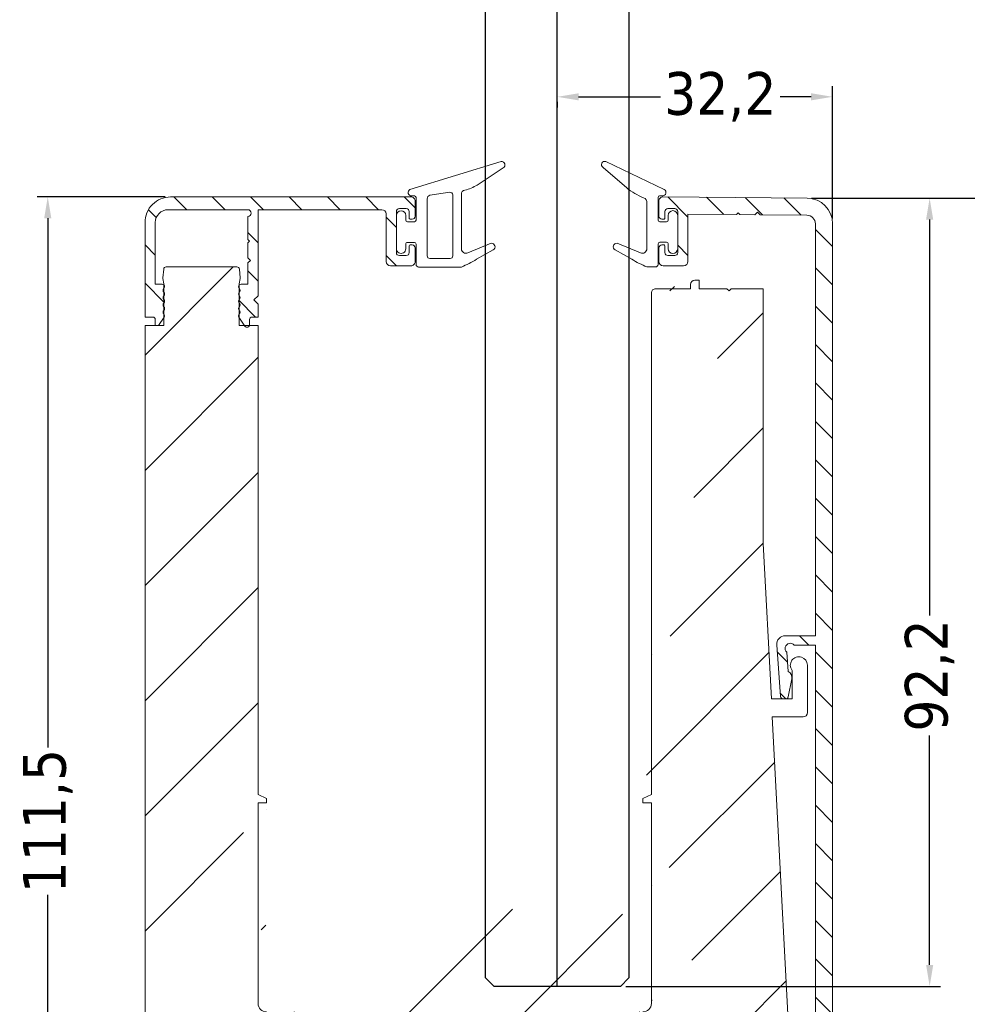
# Model space of a CAD drawing. Header units: millimetres. Extents: x -2283 to 4940, y 2360 to 10359.
import ezdxf

# ---------------------------------------------------------------- set-up
doc = ezdxf.new("R2010")
doc.units = ezdxf.units.MM
for name, color, linetype, lineweight in [('CARTER ESTERNO NINFA 166', 8, 'Continuous', 9), ('CARTER INTERNO 31.6', 8, 'Continuous', 9), ('GUARNIZIONI', 7, 'Continuous', 9), ('PROFILO NINFA 166', 8, 'Continuous', 9), ('QUOTE', 5, 'Continuous', 9)]:
    doc.layers.add(name, color=color, linetype=linetype, lineweight=lineweight)
doc.layers.add('VETRO', color=140, linetype='Continuous')
doc.styles.get("Standard").update_dxf_attribs({"font": 'TAHOMA.TTF'})
doc.dimstyles.new('Annotativa millimetri', dxfattribs={"dimscale": 0, "dimtxt": 5, "dimasz": 2.5, "dimexe": 1.25, "dimexo": 0.625, "dimtad": 1, "dimtoh": 1, "dimdec": 1, "dimtxsty": 'Standard', "dimcen": 2.5, "dimclrd": 5, "dimclre": 5, "dimclrt": 7, "dimadec": 0, "dimazin": 0, "dimtfac": 1, "dimtdec": 1, "dimtmove": 0, "dimatfit": 3, "dimfxl": 0, "dimarcsym": 0})

# ---------------------------------------------------------------- blocks, each defined once
blk = doc.blocks.new('*D506')
at = {"layer": 'Defpoints', "color": 0}
for p in [(-2035.700522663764, 10128.41037249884), (-2033.726832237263, 9955.347995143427), (-2011.314270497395, 9955.347995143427)]:
    blk.add_point(p, dxfattribs=at)
at = {"layer": 'QUOTE', "color": 5, "lineweight": -2}
for p, q in [((-2035.075522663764, 10128.41037249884), (-2010.064270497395, 10128.41037249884)), ((-2011.314270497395, 10125.91037249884), (-2011.314270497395, 10050.39418382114)), ((-2011.314270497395, 9957.847995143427), (-2011.314270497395, 10033.36418382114)), ((-2033.101832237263, 9955.347995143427), (-2010.064270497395, 9955.347995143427))]:
    blk.add_line(p, q, dxfattribs=at)
at = {"layer": 'QUOTE', "color": 5}
for points in [[(-2010.897603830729, 10125.91037249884), (-2011.730937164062, 10125.91037249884), (-2011.314270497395, 10128.41037249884)], [(-2011.730937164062, 9957.847995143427), (-2010.897603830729, 9957.847995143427), (-2011.314270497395, 9955.347995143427)]]:
    blk.add_solid(points, dxfattribs=at)
at = {"layer": 'QUOTE', "color": 7, "insert": (-2011.314270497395, 10041.87918382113), "char_height": 5, "attachment_point": 5, "rotation": 90}
blk.add_mtext('173,1', dxfattribs=at)
blk = doc.blocks.new('*D507')
at = {"layer": 'Defpoints', "color": 0}
for p in [(-2035.811523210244, 10128.41134148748), (-2057.540130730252, 10036.2186305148), (-2021.368725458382, 10036.2186305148)]:
    blk.add_point(p, dxfattribs=at)
at = {"layer": 'QUOTE', "color": 5, "lineweight": -2}
for p, q in [((-2035.186523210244, 10128.41134148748), (-2020.118725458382, 10128.41134148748)), ((-2021.368725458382, 10125.91134148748), (-2021.368725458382, 10079.61099164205)), ((-2021.368725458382, 10038.7186305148), (-2021.368725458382, 10065.54599164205)), ((-2056.915130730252, 10036.2186305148), (-2020.118725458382, 10036.2186305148))]:
    blk.add_line(p, q, dxfattribs=at)
at = {"layer": 'QUOTE', "color": 5}
for points in [[(-2020.952058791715, 10125.91134148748), (-2021.785392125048, 10125.91134148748), (-2021.368725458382, 10128.41134148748)], [(-2021.785392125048, 10038.7186305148), (-2020.952058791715, 10038.7186305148), (-2021.368725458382, 10036.2186305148)]]:
    blk.add_solid(points, dxfattribs=at)
at = {"layer": 'QUOTE', "color": 7, "insert": (-2021.368725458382, 10072.57849164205), "char_height": 5, "attachment_point": 5, "rotation": 90}
blk.add_mtext('92,2', dxfattribs=at)
blk = doc.blocks.new('*D508')
at = {"layer": 'Defpoints', "color": 0}
for p in [(-2110.139784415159, 10128.5572832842), (-2124.515922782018, 10017.03135873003), (-2106.139995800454, 10017.03135873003)]:
    blk.add_point(p, dxfattribs=at)
at = {"layer": 'QUOTE', "color": 5, "lineweight": -2}
for p, q in [((-2110.764784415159, 10128.5572832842), (-2125.765922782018, 10128.5572832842)), ((-2124.515922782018, 10126.0572832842), (-2124.515922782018, 10064.16058279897)), ((-2124.515922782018, 10019.53135873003), (-2124.515922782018, 10046.93058279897)), ((-2106.764995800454, 10017.03135873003), (-2125.765922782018, 10017.03135873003))]:
    blk.add_line(p, q, dxfattribs=at)
at = {"layer": 'QUOTE', "color": 5}
for points in [[(-2124.099256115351, 10126.0572832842), (-2124.932589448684, 10126.0572832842), (-2124.515922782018, 10128.5572832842)], [(-2124.932589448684, 10019.53135873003), (-2124.099256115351, 10019.53135873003), (-2124.515922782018, 10017.03135873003)]]:
    blk.add_solid(points, dxfattribs=at)
at = {"layer": 'QUOTE', "color": 7, "insert": (-2124.515922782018, 10055.54558279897), "char_height": 5, "attachment_point": 5, "rotation": 90}
blk.add_mtext('111,5', dxfattribs=at)
blk = doc.blocks.new('*D509')
at = {"layer": 'Defpoints', "color": 0}
for p in [(-2064.920130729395, 10140.299195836), (-2064.920130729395, 10140.26257519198), (-2032.726710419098, 10125.41048463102)]:
    blk.add_point(p, dxfattribs=at)
at = {"layer": 'QUOTE', "color": 5, "lineweight": -2}
for p, q in [((-2032.726710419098, 10126.03548463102), (-2032.726710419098, 10141.51257519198)), ((-2064.920130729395, 10139.674195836), (-2064.920130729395, 10139.01257519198)), ((-2062.420130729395, 10140.26257519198), (-2052.832913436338, 10140.26257519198)), ((-2035.226710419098, 10140.26257519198), (-2038.867913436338, 10140.26257519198))]:
    blk.add_line(p, q, dxfattribs=at)
at = {"layer": 'QUOTE', "color": 5}
for points in [[(-2062.420130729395, 10140.67924185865), (-2062.420130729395, 10139.84590852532), (-2064.920130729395, 10140.26257519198)], [(-2035.226710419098, 10139.84590852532), (-2035.226710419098, 10140.67924185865), (-2032.726710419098, 10140.26257519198)]]:
    blk.add_solid(points, dxfattribs=at)
at = {"layer": 'QUOTE', "color": 7, "insert": (-2045.850413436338, 10140.26257519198), "char_height": 5, "attachment_point": 5}
blk.add_mtext('32,2', dxfattribs=at)

msp = doc.modelspace()

# ---------------------------------------------------------------- hatches: boundary and pattern name
at = {"layer": 'CARTER ESTERNO NINFA 166'}
h = msp.add_hatch(dxfattribs=at)
h.set_pattern_fill('ANSI31', color=256, angle=90, style=0)
h.set_pattern_definition([(135, (-2339.503130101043, 10335.23045060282), (-2.245064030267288, -2.245064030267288), [])])
edge = h.paths.add_edge_path()
edge.add_line((-2111.139783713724, 9959.346234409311), (-2111.139783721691, 9955.847994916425))
edge.add_arc((-2110.639783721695, 9955.847994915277), 0.4999999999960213, 179.9999998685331, 270.0000261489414)
edge.add_line((-2110.639783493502, 9955.34799491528), (-2109.639895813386, 9955.347995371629))
edge.add_arc((-2109.639895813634, 9955.84799332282), 0.4999979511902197, 270.0000000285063, 360.0002267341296)
edge.add_line((-2109.139897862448, 9955.84799530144), (-2109.13989785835, 9957.647969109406))
edge.add_line((-2109.13989785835, 9957.647969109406), (-2035.026719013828, 9957.647994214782))
edge.add_arc((-2035.026718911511, 9957.34799421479), 0.2999999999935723, -5.708784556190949e-10, 90.00001954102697, ccw=False)
edge.add_line((-2034.726718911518, 9957.347994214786), (-2034.726718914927, 9955.847994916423))
edge.add_arc((-2034.226718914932, 9955.847994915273), 0.4999999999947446, 179.9999998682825, 270.0000261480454)
edge.add_line((-2034.226718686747, 9955.347994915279), (-2033.726832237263, 9955.347995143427))
edge.add_arc((-2033.726832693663, 9956.34799514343), 1.000000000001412, 270.000026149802, 359.9999585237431)
edge.add_line((-2032.726832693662, 9956.347994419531), (-2032.726710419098, 10125.41048463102))
edge.add_arc((-2035.726710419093, 10125.41048680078), 2.999999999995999, 359.9999585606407, 449.4998443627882)
edge.add_line((-2035.700522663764, 10128.41037249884), (-2052.538827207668, 10128.55736389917))
edge.add_arc((-2052.538827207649, 10128.05736389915), 0.500000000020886, 90.00000000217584, 180.0000322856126)
edge.add_line((-2053.03882720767, 10128.05736361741), (-2053.038826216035, 10126.29692921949))
edge.add_arc((-2052.688827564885, 10126.29692939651), 0.349998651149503, 180.0000289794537, 269.9999710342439)
edge.add_line((-2052.688827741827, 10125.94693074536), (-2052.438829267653, 10125.94693074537))
edge.add_arc((-2052.438829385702, 10126.04693086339), 0.1000001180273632, 270.0000676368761, 359.9999324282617)
edge.add_line((-2052.338829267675, 10126.04693074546), (-2052.338829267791, 10126.84638822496))
edge.add_arc((-2051.988829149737, 10126.8463881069), 0.3500001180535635, 90.00001929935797, 179.9999806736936, ccw=False)
edge.add_line((-2051.988829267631, 10127.19638822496), (-2051.188814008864, 10127.19638822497))
edge.add_arc((-2051.18881418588, 10126.84638804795), 0.3500001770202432, 2.8964977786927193e-05, 89.99997102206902, ccw=False)
edge.add_line((-2050.83881400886, 10126.84638822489), (-2050.838814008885, 10122.04638822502))
edge.add_arc((-2051.188814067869, 10122.04638828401), 0.3500000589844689, 270.0000096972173, 359.99999034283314, ccw=False)
edge.add_line((-2051.188814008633, 10121.69638822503), (-2051.988829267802, 10121.69638822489))
edge.add_arc((-2051.988829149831, 10122.04638834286), 0.3500001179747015, 180.0000192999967, 269.99998068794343, ccw=False)
edge.add_line((-2052.338829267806, 10122.04638822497), (-2052.338829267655, 10122.84584570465))
edge.add_arc((-2052.438829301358, 10122.84584567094), 0.1000000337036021, 1.931364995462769e-05, 89.99998068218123)
edge.add_line((-2052.438829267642, 10122.94584570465), (-2052.688827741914, 10122.94584570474))
edge.add_arc((-2052.688827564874, 10122.5958470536), 0.3499986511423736, 90.00002898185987, 179.9999710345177)
edge.add_line((-2053.038826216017, 10122.59584723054), (-2053.038827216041, 10120.9963882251))
edge.add_arc((-2052.538827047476, 10120.99638839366), 0.5000001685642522, 180.0000193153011, 269.9999806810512)
edge.add_line((-2052.538827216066, 10120.4963882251), (-2050.138814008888, 10120.49638822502))
edge.add_arc((-2050.138814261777, 10120.99638847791), 0.5000002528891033, 270.0000289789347, 359.9999710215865)
edge.add_line((-2049.638814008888, 10120.99638822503), (-2049.63881400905, 10126.53197965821))
edge.add_line((-2049.63881400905, 10126.53197965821), (-2043.953198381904, 10126.48234505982))
edge.add_line((-2043.953198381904, 10126.48234505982), (-2043.751610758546, 10126.68059285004))
edge.add_line((-2043.751610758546, 10126.68059285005), (-2043.553364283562, 10126.47885456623))
edge.add_line((-2043.553364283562, 10126.47885456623), (-2041.803430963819, 10126.46357790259))
edge.add_line((-2041.803430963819, 10126.46357790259), (-2041.500823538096, 10126.76094761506))
edge.add_line((-2041.500823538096, 10126.76094761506), (-2041.203255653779, 10126.45833845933))
edge.add_line((-2041.203255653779, 10126.45833845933), (-2035.71798123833, 10126.4104528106))
edge.add_arc((-2035.726710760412, 10125.41049091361), 0.9999999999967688, -5.517268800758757e-05, 89.49982887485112, ccw=False)
edge.add_line((-2034.726710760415, 10125.41048995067), (-2034.72675715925, 10077.23430320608))
edge.add_line((-2034.72675715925, 10077.23430320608), (-2038.254962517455, 10077.23430320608))
edge.add_arc((-2038.254962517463, 10076.23430320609), 0.9999999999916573, 89.99999999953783, 184.240576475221)
edge.add_line((-2039.252224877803, 10076.16035873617), (-2038.803763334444, 10070.11211986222))
edge.add_arc((-2038.504584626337, 10070.13430320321), 0.3000000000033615, 184.2405764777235, 269.999999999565)
edge.add_line((-2038.504584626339, 10069.83430320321), (-2038.226103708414, 10069.83430320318))
edge.add_arc((-2038.226103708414, 10070.13430320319), 0.3000000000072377, 269.9999999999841, 347.9315199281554)
edge.add_line((-2037.932734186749, 10070.07157901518), (-2037.484400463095, 10072.16849653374))
edge.add_arc((-2038.266719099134, 10072.33576144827), 0.799999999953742, 347.9314896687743, 424.2405764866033)
edge.add_line((-2037.919044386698, 10073.05626286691), (-2038.086149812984, 10075.30995340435))
edge.add_arc((-2037.670493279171, 10075.74266102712), 0.6000052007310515, 40.747848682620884, 226.1514205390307, ccw=False)
edge.add_line((-2037.215935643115, 10076.13430320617), (-2034.726718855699, 10076.13430320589))
edge.add_line((-2034.726718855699, 10076.13430320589), (-2034.726727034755, 9995.310641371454))
edge.add_line((-2034.726727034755, 9995.310641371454), (-2038.254962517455, 9995.310641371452))
edge.add_arc((-2038.254962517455, 9994.310641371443), 1.000000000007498, 89.99999999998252, 184.2405764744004)
edge.add_line((-2039.252224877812, 9994.236696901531), (-2038.803763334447, 9988.188458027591))
edge.add_arc((-2038.504584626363, 9988.210641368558), 0.2999999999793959, 184.240576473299, 270.0000000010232)
edge.add_line((-2038.504584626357, 9987.910641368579), (-2038.226103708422, 9987.910641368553))
edge.add_arc((-2038.226103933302, 9988.210641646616), 0.3000002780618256, 270.0000429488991, 347.9314769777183)
edge.add_line((-2037.932734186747, 9988.147917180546), (-2037.484400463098, 9990.244834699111))
edge.add_arc((-2038.266719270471, 9990.412099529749), 0.8000001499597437, 347.9314981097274, 424.2405680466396)
edge.add_line((-2037.919044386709, 9991.13260103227), (-2038.08614981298, 9993.386291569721))
edge.add_arc((-2037.670493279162, 9993.818999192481), 0.6000052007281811, 40.74784868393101, 226.1514205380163, ccw=False)
edge.add_line((-2037.215935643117, 9994.210641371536), (-2034.726719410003, 9994.21064137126))
edge.add_line((-2034.726719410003, 9994.210641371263), (-2034.726721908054, 9971.30351571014))
edge.add_line((-2034.726721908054, 9971.30351571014), (-2034.226722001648, 9970.803515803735))
edge.add_line((-2034.226722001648, 9970.803515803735), (-2034.726721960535, 9970.303515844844))
edge.add_line((-2034.726721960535, 9970.303515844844), (-2034.726722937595, 9960.603504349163))
edge.add_arc((-2035.026722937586, 9960.603504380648), 0.2999999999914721, 270.4999999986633, 359.9999939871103, ccw=False)
edge.add_line((-2035.024104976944, 9960.303515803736), (-2110.842401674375, 9959.64622298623))
edge.add_arc((-2110.839783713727, 9959.346234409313), 0.2999999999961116, 90.499999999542, 180.0000000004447)
at = {"layer": 'CARTER INTERNO 31.6'}
h = msp.add_hatch(dxfattribs=at)
h.set_pattern_fill('ANSI31', color=256, angle=90, style=0)
h.set_pattern_definition([(135, (-2239.503130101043, 10285.23045060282), (-2.245064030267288, -2.245064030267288), [])])
edge = h.paths.add_edge_path()
edge.add_line((-2100.914730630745, 10123.37650688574), (-2101.114730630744, 10123.17650688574))
edge.add_line((-2101.114730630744, 10123.17650688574), (-2101.114730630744, 10121.42650688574))
edge.add_line((-2101.114730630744, 10121.42650688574), (-2100.814730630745, 10121.12650688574))
edge.add_line((-2100.814730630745, 10121.12650688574), (-2101.114730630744, 10120.82650688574))
edge.add_line((-2101.114730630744, 10120.82650688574), (-2101.114730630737, 10118.34573048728))
edge.add_line((-2101.114730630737, 10118.34573048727), (-2101.902598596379, 10118.34573048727))
edge.add_arc((-2101.902598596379, 10118.04573048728), 0.2999999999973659, 89.9999999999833, 180.00000000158)
edge.add_line((-2102.202598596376, 10118.04573048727), (-2102.114730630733, 10117.83359845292))
edge.add_arc((-2102.326862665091, 10117.62146641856), 0.3000000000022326, -44.99999999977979, 44.99999999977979, ccw=False)
edge.add_arc((-2101.902598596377, 10117.19720234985), 0.2999999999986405, 135.0000000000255, 224.9999999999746)
edge.add_arc((-2102.326862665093, 10116.77293828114), 0.3000000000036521, -44.999999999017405, 44.999999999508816, ccw=False)
edge.add_arc((-2101.902598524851, 10116.34867421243), 0.3000000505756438, 135.0000096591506, 224.9999903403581)
edge.add_arc((-2102.326862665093, 10115.92441014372), 0.3000000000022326, -44.99999999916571, 44.99999999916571, ccw=False)
edge.add_arc((-2101.902598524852, 10115.50014607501), 0.3000000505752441, 135.0000096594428, 224.9999903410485)
edge.add_arc((-2102.3268626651, 10115.0758820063), 0.3000000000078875, -44.99999999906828, 44.999999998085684, ccw=False)
edge.add_arc((-2101.902598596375, 10114.65161793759), 0.3000000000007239, 135.000000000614, 213.2359422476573)
edge.add_line((-2102.153524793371, 10114.48719152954), (-2101.465656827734, 10113.43745691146))
edge.add_arc((-2101.214730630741, 10113.60188331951), 0.30000000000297, 213.2359422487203, 359.999999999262)
edge.add_line((-2100.914730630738, 10113.6018833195), (-2100.91473063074, 10114.20303198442))
edge.add_arc((-2100.61473058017, 10114.20303193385), 0.3000000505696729, 90.0036903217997, 179.999990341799, ccw=False)
edge.add_line((-2100.614749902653, 10114.5030319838), (-2099.914730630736, 10114.50310136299))
edge.add_line((-2099.914730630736, 10114.50310136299), (-2099.91473063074, 10116.00306673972))
edge.add_line((-2099.91473063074, 10116.00306673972), (-2100.414730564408, 10116.50306667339))
edge.add_line((-2100.414730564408, 10116.50306667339), (-2099.914730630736, 10117.00306660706))
edge.add_line((-2099.914730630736, 10117.00306660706), (-2099.91473063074, 10127.0572832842))
edge.add_line((-2099.91473063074, 10127.0572832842), (-2085.438839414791, 10127.0572832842))
edge.add_arc((-2085.438839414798, 10126.5572832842), 0.5000000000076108, -8.997176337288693e-10, 89.99999999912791, ccw=False)
edge.add_line((-2084.938839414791, 10126.55728328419), (-2084.938839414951, 10120.99630761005))
edge.add_arc((-2084.438839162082, 10120.99630786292), 0.5000002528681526, 180.0000289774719, 269.9999710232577)
edge.add_line((-2084.438839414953, 10120.49630761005), (-2082.038826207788, 10120.49630761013))
edge.add_arc((-2082.038826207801, 10120.99630761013), 0.499999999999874, 270.0000000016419, 360.0000358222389)
edge.add_line((-2081.538826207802, 10120.99630792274), (-2081.538827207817, 10122.59576661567))
edge.add_arc((-2081.888826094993, 10122.59576620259), 0.3499988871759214, 6.762114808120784e-05, 89.99993238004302)
edge.add_line((-2081.888825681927, 10122.94576508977), (-2082.138824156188, 10122.94576508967))
edge.add_arc((-2082.138824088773, 10122.84576502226), 0.1000000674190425, 90.00003862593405, 179.9999613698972)
edge.add_line((-2082.238824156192, 10122.84576508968), (-2082.238824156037, 10122.04630761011))
edge.add_arc((-2082.588824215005, 10122.04630766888), 0.3500000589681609, 270.0000096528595, 359.99999037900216, ccw=False)
edge.add_line((-2082.58882415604, 10121.69630760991), (-2083.388839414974, 10121.69630761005))
edge.add_arc((-2083.388839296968, 10122.04630772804), 0.3500001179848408, 180.000019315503, 269.99998068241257, ccw=False)
edge.add_line((-2083.738839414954, 10122.04630761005), (-2083.738839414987, 10126.84630761))
edge.add_arc((-2083.388839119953, 10126.84630731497), 0.3500002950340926, 90.00004829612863, 179.9999517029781, ccw=False)
edge.add_line((-2083.388839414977, 10127.19630761), (-2082.588824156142, 10127.19630760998))
edge.add_arc((-2082.588824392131, 10126.84630737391), 0.3500002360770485, 3.864713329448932e-05, 89.9999613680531, ccw=False)
edge.add_line((-2082.238824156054, 10126.84630760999), (-2082.238824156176, 10126.04685013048))
edge.add_arc((-2082.138824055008, 10126.04685023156), 0.1000001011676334, 180.0000579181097, 269.9999420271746)
edge.add_line((-2082.13882415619, 10125.9468501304), (-2081.888825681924, 10125.94685013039))
edge.add_arc((-2081.888825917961, 10126.29684884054), 0.3499987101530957, 270.0000386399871, 359.9999613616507)
edge.add_line((-2081.538827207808, 10126.29684860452), (-2081.538826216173, 10128.05728300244))
edge.add_arc((-2082.038826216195, 10128.05728328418), 0.5000000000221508, 359.9999677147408, 449.9999999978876)
edge.add_line((-2082.038826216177, 10128.5572832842), (-2110.139784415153, 10128.5572832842))
edge.add_arc((-2110.139784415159, 10125.5572832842), 2.999999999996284, 89.9999999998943, 180.0000000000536)
edge.add_line((-2113.139784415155, 10125.5572832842), (-2113.139784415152, 10114.50308980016))
edge.add_line((-2113.139784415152, 10114.50308980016), (-2112.239784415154, 10114.50303198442))
edge.add_arc((-2112.239784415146, 10114.20303198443), 0.2999999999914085, -1.1544898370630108e-09, 90.00000000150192, ccw=False)
edge.add_line((-2111.939784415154, 10114.20303198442), (-2111.939784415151, 10113.50308980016))
edge.add_line((-2111.939784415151, 10113.50308980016), (-2111.54585043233, 10113.50308980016))
edge.add_line((-2111.54585043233, 10113.50308980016), (-2110.900990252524, 10114.48719152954))
edge.add_arc((-2111.15191644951, 10114.65161793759), 0.2999999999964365, 326.764057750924, 405.000000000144)
edge.add_arc((-2110.7276523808, 10115.07588200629), 0.2999999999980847, 134.9999999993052, 224.9999999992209, ccw=False)
edge.add_arc((-2111.151916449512, 10115.500146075), 0.2999999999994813, 315.0000000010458, 405.0000000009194)
edge.add_arc((-2110.727652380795, 10115.92441014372), 0.3000000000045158, 134.9999999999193, 224.9999999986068, ccw=False)
edge.add_arc((-2111.151916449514, 10116.34867421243), 0.299999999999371, 315.0000000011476, 405.0000000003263)
edge.add_arc((-2110.727652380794, 10116.77293828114), 0.3000000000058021, 135.0000000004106, 224.9999999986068, ccw=False)
edge.add_arc((-2111.151916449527, 10117.19720234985), 0.3000000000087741, 315.0000000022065, 404.9999999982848)
edge.add_arc((-2110.727652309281, 10117.62146641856), 0.3000000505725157, 135.0000096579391, 224.9999903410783, ccw=False)
edge.add_line((-2110.939784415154, 10117.83359845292), (-2110.851916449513, 10118.04573048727))
edge.add_arc((-2111.151916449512, 10118.04573048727), 0.2999999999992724, 359.9999999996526, 450)
edge.add_line((-2111.151916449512, 10118.34573048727), (-2111.939784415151, 10118.34573048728))
edge.add_line((-2111.939784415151, 10118.34573048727), (-2111.939784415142, 10125.5572832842))
edge.add_arc((-2110.439784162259, 10125.55728303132), 1.500000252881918, 90.00000965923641, 179.9999903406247, ccw=False)
edge.add_line((-2110.439784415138, 10127.0572832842), (-2101.114730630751, 10127.0572832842))
edge.add_arc((-2101.114730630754, 10126.6572832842), 0.4000000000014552, -89.99999999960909, 89.9999999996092, ccw=False)
edge.add_line((-2101.114730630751, 10126.2572832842), (-2101.114730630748, 10123.57650688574))
edge.add_line((-2101.114730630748, 10123.57650688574), (-2100.914730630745, 10123.37650688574))
at = {"layer": 'PROFILO NINFA 166'}
h = msp.add_hatch(dxfattribs=at)
h.set_pattern_fill('ANSI31', color=256, scale=3, style=0)
h.set_pattern_definition([(45, (-1738.495259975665, 11575.7889650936), (-6.735192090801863, 6.735192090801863), [])])
edge = h.paths.add_edge_path()
edge.add_line((-2110.939784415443, 10113.50308980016), (-2113.13978441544, 10113.50308980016))
edge.add_line((-2110.939784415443, 10118.34390394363), (-2110.939784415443, 10113.50308980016))
edge.add_line((-2110.944342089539, 10118.39599839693), (-2110.939784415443, 10118.34390394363))
edge.add_line((-2111.05292975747, 10119.01182966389), (-2110.944342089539, 10118.39599839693))
edge.add_line((-2111.055984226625, 10119.09391850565), (-2111.05292975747, 10119.01182966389))
edge.add_line((-2110.95544041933, 10120.09998349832), (-2111.055984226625, 10119.09391850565))
edge.add_arc((-2110.656927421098, 10120.07015080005), 0.2999999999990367, 89.99999999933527, 174.2929418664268)
edge.add_line((-2102.397587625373, 10120.37015080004), (-2110.656927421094, 10120.37015080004))
edge.add_arc((-2102.397587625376, 10120.07015080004), 0.3000000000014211, 5.707058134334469, 89.99999999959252)
edge.add_line((-2101.998530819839, 10119.09391850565), (-2102.099074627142, 10120.09998349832))
edge.add_line((-2102.001585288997, 10119.01182966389), (-2101.998530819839, 10119.09391850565))
edge.add_line((-2102.110172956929, 10118.39599839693), (-2102.001585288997, 10119.01182966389))
edge.add_line((-2102.114730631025, 10118.3439039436), (-2102.110172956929, 10118.39599839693))
edge.add_line((-2102.114730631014, 10113.50308980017), (-2102.114730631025, 10118.3439039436))
edge.add_line((-2099.914730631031, 10113.50308980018), (-2102.114730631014, 10113.50308980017))
edge.add_line((-2091.412946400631, 10031.21863052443), (-2091.412946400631, 10033.21863052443))
edge.add_line((-2106.139995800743, 10027.03135872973), (-2106.139995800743, 10024.28148425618))
edge.add_arc((-2105.139995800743, 10025.6699549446), 1.689206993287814, 53.70138050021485, 126.2986194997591)
edge.add_line((-2104.139995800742, 10027.03135872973), (-2104.139995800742, 10029.03148425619))
edge.add_line((-2104.139995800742, 10029.03148425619), (-2101.639995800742, 10029.03148425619))
edge.add_line((-2101.639995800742, 10029.03148425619), (-2101.639995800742, 10025.25860395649))
edge.add_arc((-2097.379579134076, 10025.25860006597), 4.260416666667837, 139.9320129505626, 179.9999476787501)
edge.add_line((-2097.301710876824, 10028.00101384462), (-2100.639995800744, 10028.00101384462))
edge.add_line((-2097.301710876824, 10028.00101384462), (-2099.069754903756, 10029.44387482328))
edge.add_line((-2098.913016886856, 10058.17045671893), (-2099.913032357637, 10058.67046439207))
edge.add_line((-2098.913016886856, 10057.67045671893), (-2098.913016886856, 10058.17045671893))
edge.add_line((-2099.913015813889, 10057.67046636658), (-2098.913016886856, 10057.67045671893))
edge.add_line((-2099.912946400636, 10034.21862762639), (-2099.913015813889, 10057.67046636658))
edge.add_arc((-2098.912946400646, 10034.21863052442), 0.9999999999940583, 180.0001660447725, 270.0000000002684)
edge.add_arc((-2098.43749419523, 10030.21863052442), 1.000000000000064, 90.00000000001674, 230.7828888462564)
edge.add_line((-2106.139995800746, 10024.28148425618), (-2113.13978441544, 10024.28148425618))
edge.add_line((-2091.412946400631, 10033.21863052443), (-2098.912946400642, 10033.21863052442))
edge.add_line((-2098.43749419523, 10031.21863052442), (-2091.412946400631, 10031.21863052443))
edge.add_line((-2113.13978441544, 10113.50308980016), (-2113.13978441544, 10024.28148425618))
edge.add_line((-2099.913032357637, 10058.67046439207), (-2099.914730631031, 10113.50308980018))
h = msp.add_hatch(dxfattribs=at)
h.set_pattern_fill('ANSI31', color=256, scale=3, style=0)
h.set_pattern_definition([(45, (-1738.495259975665, 11575.7889650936), (-6.735192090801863, 6.735192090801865), [])])
edge = h.paths.add_edge_path()
edge.add_line((-2040.830643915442, 10117.81469178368), (-2044.580643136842, 10117.8146927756))
edge.add_line((-2040.830643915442, 10088.03359929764), (-2040.830643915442, 10117.81469178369))
edge.add_line((-2040.829961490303, 10088.0074849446), (-2040.830643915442, 10088.03359929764))
edge.add_line((-2039.87950248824, 10069.83430320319), (-2040.829961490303, 10088.0074849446))
edge.add_line((-2037.466719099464, 10069.83430320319), (-2039.87950248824, 10069.83430320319))
edge.add_line((-2037.466719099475, 10073.17401720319), (-2037.466719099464, 10069.83430320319))
edge.add_arc((-2036.666719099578, 10073.7740172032), 0.9999999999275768, 359.9999999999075, 576.8698976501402)
edge.add_line((-2035.666719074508, 10068.23150859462), (-2035.66671909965, 10073.7740172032))
edge.add_arc((-2036.16671924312, 10068.23150876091), 0.500000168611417, 270.0000193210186, 359.9999809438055)
edge.add_line((-2039.769526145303, 10067.73150859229), (-2036.166719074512, 10067.7315085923))
edge.add_arc((-2053.413020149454, 10117.31469605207), 0.4999999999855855, 89.99997755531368, 179.999985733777)
edge.add_line((-2049.330643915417, 10117.81469351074), (-2053.413019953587, 10117.81469605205))
edge.add_line((-2049.33064391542, 10118.31469308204), (-2049.330643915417, 10117.81469351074))
edge.add_arc((-2048.83064391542, 10118.31469308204), 0.5000000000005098, 90.00000000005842, 179.9999999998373)
edge.add_line((-2048.330643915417, 10118.81469308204), (-2048.83064391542, 10118.81469308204))
edge.add_line((-2048.330643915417, 10117.81469376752), (-2048.330643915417, 10118.81469308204))
edge.add_line((-2045.080644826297, 10117.81469290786), (-2048.330643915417, 10117.81469376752))
edge.add_line((-2044.830643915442, 10117.564691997), (-2045.080644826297, 10117.81469290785))
edge.add_line((-2044.580643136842, 10117.8146927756), (-2044.830643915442, 10117.564691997))
edge.add_arc((-2061.107171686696, 10023.21863176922), 1.00000124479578, 270.0000403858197, 329.0411553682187)
edge.add_line((-2056.050456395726, 10029.70420888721), (-2060.249633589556, 10022.7042088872))
edge.add_arc((-2056.907993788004, 10030.21863052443), 0.9999999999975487, 329.0411957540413, 450.0000000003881)
edge.add_line((-2062.426557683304, 10031.21863052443), (-2056.907993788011, 10031.21863052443))
edge.add_line((-2062.426557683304, 10033.21863052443), (-2062.426557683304, 10031.21863052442))
edge.add_line((-2054.913041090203, 10033.21863052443), (-2062.426557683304, 10033.21863052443))
edge.add_arc((-2054.913041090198, 10034.21863052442), 0.9999999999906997, 269.9999999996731, 359.9999833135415)
edge.add_line((-2053.91303410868, 10057.67045671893), (-2053.913041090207, 10034.21863023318))
edge.add_line((-2054.91303388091, 10057.67045671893), (-2053.91303410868, 10057.67045671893))
edge.add_line((-2054.91303388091, 10058.17045671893), (-2054.91303388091, 10057.67045671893))
edge.add_line((-2053.913033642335, 10058.67045677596), (-2054.91303388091, 10058.17045671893))
edge.add_line((-2037.466719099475, 9991.25035536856), (-2037.466719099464, 9987.910641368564))
edge.add_arc((-2036.666719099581, 9991.850355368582), 0.9999999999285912, 359.9999999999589, 576.8698976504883)
edge.add_line((-2035.666719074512, 9986.307846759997), (-2035.666719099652, 9991.85035536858))
edge.add_arc((-2036.166719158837, 9986.307846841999), 0.5000000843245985, 270.0000096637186, 359.9999906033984)
edge.add_arc((-2045.579788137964, 9988.410641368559), 0.4999999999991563, 145.4761413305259, 269.9999999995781)
edge.add_line((-2047.023362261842, 9985.544991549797), (-2046.781255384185, 9985.807846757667))
edge.add_arc((-2047.244024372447, 9985.748235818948), 0.2999999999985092, 227.3528962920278, 317.3528962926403)
edge.add_line((-2047.741484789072, 9985.798566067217), (-2047.447268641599, 9985.527573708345))
edge.add_arc((-2047.944729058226, 9985.577903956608), 0.3000000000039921, 47.35289629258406, 137.352896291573)
edge.add_line((-2050.333330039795, 9983.427419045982), (-2048.165391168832, 9985.781148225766))
edge.add_line((-2050.686585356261, 9983.412904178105), (-2050.333330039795, 9983.427419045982))
edge.add_line((-2050.672070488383, 9983.059648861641), (-2050.686585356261, 9983.412904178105))
edge.add_line((-2052.840009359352, 9980.705919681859), (-2050.672070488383, 9983.05964886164))
edge.add_arc((-2052.619347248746, 9980.502675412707), 0.3000000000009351, 137.3528962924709, 227.3528962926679)
edge.add_line((-2052.528375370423, 9980.01102094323), (-2052.822591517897, 9980.2820133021))
edge.add_arc((-2052.731619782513, 9979.790358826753), 0.3000001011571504, 317.3529156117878, 407.3528769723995)
edge.add_line((-2052.646453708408, 9979.440006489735), (-2052.510957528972, 9979.587114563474))
edge.add_arc((-2053.014223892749, 9979.77874693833), 0.5000000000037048, 227.352896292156, 317.3528962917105)
edge.add_line((-2053.793595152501, 9979.816826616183), (-2053.35296434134, 9979.410976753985))
edge.add_line((-2037.466719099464, 9987.910641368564), (-2045.579788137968, 9987.910641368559))
edge.add_line((-2046.781255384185, 9985.807846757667), (-2036.166719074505, 9985.807846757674))
edge.add_arc((-2087.186292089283, 10017.03149721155), 50.00004515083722, 325.476158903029, 362.9938290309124)
edge.add_line((-2061.10717098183, 10022.21863052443), (-2088.029817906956, 10022.21863052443))
edge.add_arc((-2087.186258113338, 10017.03151096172), 50.00002670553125, 270.0000136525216, 311.9015662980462)
edge.add_line((-2037.254488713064, 10019.64291956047), (-2039.769526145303, 10067.73150859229))
edge.add_line((-2053.913020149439, 10117.31469617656), (-2053.913033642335, 10058.67045677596))
edge.add_line((-2113.13978441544, 10009.78148425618), (-2113.13978441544, 9967.031484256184))
edge.add_line((-2097.683001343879, 9967.031484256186), (-2087.186246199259, 9967.031484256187))
edge.add_line((-2097.933001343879, 9967.281484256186), (-2097.683001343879, 9967.031484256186))
edge.add_line((-2098.183001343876, 9967.031484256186), (-2097.933001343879, 9967.281484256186))
edge.add_line((-2113.13978441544, 9967.031484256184), (-2098.183001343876, 9967.031484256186))
edge.add_line((-2106.139995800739, 10009.78148425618), (-2113.13978441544, 10009.78148425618))
edge.add_arc((-2105.139995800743, 10008.39276251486), 1.689206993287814, 233.7013805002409, 306.2986194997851, ccw=False)
edge.add_line((-2106.139995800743, 10007.03135872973), (-2106.139995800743, 10009.78148425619))
edge.add_line((-2101.639995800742, 10008.80411350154), (-2101.639995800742, 10005.03148425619))
edge.add_line((-2101.639995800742, 10005.03148425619), (-2104.139995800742, 10005.03148425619))
edge.add_line((-2104.139995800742, 10005.03148425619), (-2104.139995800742, 10007.03135872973))
edge.add_arc((-2097.379579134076, 10008.80411739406), 4.260416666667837, 180.0000523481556, 220.0679870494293)
edge.add_line((-2100.639995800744, 10006.06170361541), (-2090.639995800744, 10006.06170361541))
edge.add_arc((-2093.900412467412, 10008.80411739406), 4.260416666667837, 319.9320129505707, 360.0000000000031)
edge.add_line((-2089.639995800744, 10008.80411634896), (-2089.639995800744, 10011.03135872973))
edge.add_line((-2088.842546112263, 10011.03135872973), (-2089.639995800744, 10011.03135872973))
edge.add_line((-2088.842546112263, 10011.03135872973), (-2087.842546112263, 10012.03135872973))
edge.add_line((-2087.842546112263, 10012.03135872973), (-2087.842546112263, 10022.03135872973))
edge.add_line((-2087.842546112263, 10022.03135872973), (-2088.029817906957, 10022.21863052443))

# ---------------------------------------------------------------- linework, layer by layer
at = {"layer": 'CARTER ESTERNO NINFA 166'}
msp.add_lwpolyline([(-2032.726832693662, 9956.347994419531), (-2032.726710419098, 10125.41048463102, 0.4116593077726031), (-2035.700522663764, 10128.41037249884), (-2052.538827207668, 10128.55736389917, 0.4142137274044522), (-2053.03882720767, 10128.05736361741), (-2053.038826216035, 10126.29692921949, 0.4142132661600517), (-2052.688827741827, 10125.94693074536), (-2052.438829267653, 10125.94693074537, 0.4142128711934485), (-2052.338829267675, 10126.04693074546), (-2052.338829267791, 10126.84638822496, -0.4142133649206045), (-2051.988829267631, 10127.19638822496), (-2051.188814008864, 10127.19638822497, -0.4142132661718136), (-2050.83881400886, 10126.84638822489), (-2050.838814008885, 10122.04638822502, -0.4142134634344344), (-2051.188814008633, 10121.69638822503), (-2051.988829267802, 10121.69638822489, -0.4142133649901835), (-2052.338829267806, 10122.04638822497), (-2052.338829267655, 10122.84584570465, 0.4142133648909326), (-2052.438829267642, 10122.94584570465), (-2052.688827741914, 10122.94584570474, 0.4142132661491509), (-2053.038826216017, 10122.59584723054), (-2053.038827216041, 10120.9963882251, 0.414213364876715), (-2052.538827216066, 10120.4963882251), (-2050.138814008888, 10120.49638822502, 0.4142132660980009), (-2049.638814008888, 10120.99638822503), (-2049.63881400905, 10126.53197965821), (-2043.953198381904, 10126.48234505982), (-2043.751610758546, 10126.68059285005), (-2043.553364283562, 10126.47885456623), (-2041.803430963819, 10126.46357790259), (-2041.500823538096, 10126.76094761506), (-2041.203255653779, 10126.45833845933), (-2035.71798123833, 10126.41045281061, -0.4116592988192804), (-2034.726710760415, 10125.41048995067), (-2034.72675715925, 10077.23430320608), (-2038.254962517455, 10077.23430320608, 0.4360611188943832), (-2039.252224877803, 10076.16035873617), (-2038.803763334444, 10070.11211986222, 0.3926983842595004), (-2038.504584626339, 10069.83430320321), (-2038.226103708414, 10069.83430320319, 0.3537823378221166), (-2037.932734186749, 10070.07157901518), (-2037.484400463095, 10072.16849653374, 0.3458368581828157), (-2037.919044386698, 10073.05626286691), (-2038.086149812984, 10075.30995340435, -1.048302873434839), (-2037.215935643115, 10076.13430320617), (-2034.726718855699, 10076.13430320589), (-2034.726727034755, 9995.310641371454)], format="xyb", dxfattribs=at)
at = {"layer": 'CARTER INTERNO 31.6'}
msp.add_lwpolyline([(-2100.914730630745, 10123.37650688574), (-2101.114730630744, 10123.17650688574), (-2101.114730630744, 10121.42650688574), (-2100.814730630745, 10121.12650688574), (-2101.114730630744, 10120.82650688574), (-2101.114730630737, 10118.34573048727), (-2101.902598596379, 10118.34573048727, 0.4142135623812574), (-2102.202598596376, 10118.04573048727), (-2102.114730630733, 10117.83359845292, -0.4142135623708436), (-2102.114730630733, 10117.40933438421, 0.4142135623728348), (-2102.114730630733, 10116.9850703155, -0.4142135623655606), (-2102.114730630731, 10116.56080624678, 0.414213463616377), (-2102.114730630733, 10116.13654217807, -0.4142135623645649), (-2102.114730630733, 10115.71227810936, 0.414213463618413), (-2102.114730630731, 10115.28801404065, -0.4142135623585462), (-2102.114730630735, 10114.86374997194, 0.3552775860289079), (-2102.153524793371, 10114.48719152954), (-2101.465656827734, 10113.43745691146, 0.7451330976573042), (-2100.914730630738, 10113.6018833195), (-2100.91473063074, 10114.20303198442, -0.4141946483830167), (-2100.614749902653, 10114.5030319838), (-2099.914730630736, 10114.50310136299), (-2099.91473063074, 10116.00306673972), (-2100.414730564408, 10116.50306667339), (-2099.914730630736, 10117.00306660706), (-2099.91473063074, 10127.0572832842), (-2085.438839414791, 10127.0572832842, -0.4142135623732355), (-2084.938839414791, 10126.55728328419), (-2084.938839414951, 10120.99630761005, 0.4142132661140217), (-2084.438839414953, 10120.49630761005), (-2082.038826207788, 10120.49630761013, 0.4142137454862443), (-2081.538826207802, 10120.99630792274), (-2081.538827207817, 10122.59576661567, 0.4142128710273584), (-2081.888825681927, 10122.94576508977), (-2082.138824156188, 10122.94576508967, 0.4142131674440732), (-2082.238824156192, 10122.84576508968), (-2082.238824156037, 10122.04630761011, -0.4142134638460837), (-2082.58882415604, 10121.69630760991), (-2083.388839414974, 10121.69630761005, -0.4142133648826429), (-2083.738839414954, 10122.04630761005), (-2083.738839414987, 10126.84630761, -0.4142130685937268), (-2083.388839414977, 10127.19630761), (-2082.588824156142, 10127.19630760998, -0.4142131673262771), (-2082.238824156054, 10126.84630760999), (-2082.238824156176, 10126.04685013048, 0.4142129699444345), (-2082.13882415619, 10125.9468501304), (-2081.888825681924, 10125.94685013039, 0.4142131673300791), (-2081.538827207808, 10126.29684860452), (-2081.538826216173, 10128.05728300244, 0.4142137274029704), (-2082.038826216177, 10128.5572832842), (-2110.139784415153, 10128.5572832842, 0.4142135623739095), (-2113.139784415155, 10125.5572832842), (-2113.139784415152, 10114.50308980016), (-2112.239784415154, 10114.50303198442, -0.4142135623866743), (-2111.939784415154, 10114.20303198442), (-2111.939784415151, 10113.50308980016), (-2111.54585043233, 10113.50308980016), (-2110.900990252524, 10114.48719152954, 0.3552775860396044), (-2110.939784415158, 10114.86374997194, -0.4142135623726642), (-2110.939784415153, 10115.28801404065, 0.4142135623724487), (-2110.93978441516, 10115.71227810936, -0.4142135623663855), (-2110.939784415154, 10116.13654217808, 0.4142135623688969), (-2110.93978441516, 10116.56080624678, -0.4142135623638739), (-2110.939784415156, 10116.9850703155, 0.4142135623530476), (-2110.939784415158, 10117.40933438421, -0.4142134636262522), (-2110.939784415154, 10117.83359845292), (-2110.851916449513, 10118.04573048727, 0.4142135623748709), (-2111.151916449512, 10118.34573048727), (-2111.939784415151, 10118.34573048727), (-2111.939784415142, 10125.5572832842, -0.414213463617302), (-2110.439784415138, 10127.0572832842), (-2101.114730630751, 10127.0572832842, -0.9999999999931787), (-2101.114730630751, 10126.2572832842), (-2101.114730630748, 10123.57650688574)], format="xyb", close=True, dxfattribs=at)
at = {"layer": 'GUARNIZIONI'}
for points in [[(-2076.135891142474, 10120.35603105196), (-2081.134900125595, 10120.35603105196, -0.4142135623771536), (-2081.434972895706, 10120.6559582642), (-2081.435215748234, 10121.65595823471), (-2081.435527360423, 10123.03909153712, 0.4142134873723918), (-2081.635575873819, 10123.23904296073), (-2082.435576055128, 10123.2388488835, 0.4142135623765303), (-2082.635527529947, 10123.0388003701), (-2082.635394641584, 10122.4910250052, -0.9999999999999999), (-2083.735394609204, 10122.49075814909), (-2083.736389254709, 10126.39075797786, -1.000000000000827), (-2082.636389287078, 10126.39102483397), (-2082.63621498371, 10125.84253386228, 0.4142135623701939), (-2082.436166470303, 10125.64258238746), (-2081.63616632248, 10125.64277646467, 0.4142134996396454), (-2081.436214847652, 10125.84282493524), (-2081.4368729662, 10128.4880339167, 0.3686462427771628), (-2081.605443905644, 10128.68550053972), (-2081.953855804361, 10128.67643657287, -0.7864553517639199), (-2082.156692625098, 10129.42697069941), (-2071.4961532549, 10132.68241025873, -0.897368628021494), (-2071.263369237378, 10131.95939326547), (-2074.283986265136, 10129.9462205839, -0.07476852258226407), (-2075.738386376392, 10129.34123001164, 0.3832970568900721), (-2076.135891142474, 10128.86556242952), (-2076.13589198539, 10122.47421783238, 0.5447479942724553), (-2075.377058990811, 10122.01435194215), (-2072.643357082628, 10123.12536428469, -0.8065276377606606), (-2072.410938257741, 10122.3662731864), (-2074.363672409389, 10121.261037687, -0.03447301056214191), (-2076.135891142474, 10120.35542460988), (-2076.135891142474, 10120.35603105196)], [(-2051.938814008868, 10122.49638825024, 0.9999999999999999), (-2050.838814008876, 10122.4963882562), (-2050.838814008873, 10126.39638819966, 0.9999999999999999), (-2051.938814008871, 10126.39638819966), (-2051.938814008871, 10125.84789720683, -0.4142135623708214), (-2052.138814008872, 10125.64789720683), (-2052.938814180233, 10125.64789720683, -0.4142134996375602), (-2053.138814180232, 10125.84789716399), (-2053.138814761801, 10128.49310618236, -0.3686462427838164), (-2052.97029173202, 10128.69061369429), (-2052.621877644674, 10128.6816342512, 0.7864553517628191), (-2052.419222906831, 10129.43221756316), (-2059.241916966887, 10132.69313122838, 0.8973686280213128), (-2059.565813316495, 10132.00608455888), (-2056.801239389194, 10129.61231466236, 0.07443673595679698), (-2054.830217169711, 10128.45728321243, -0.3334652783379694), (-2054.438792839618, 10127.83698747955), (-2054.438814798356, 10122.5416912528), (-2054.438814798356, 10122.47982401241, -0.544747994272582), (-2055.197647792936, 10122.01995812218), (-2057.931349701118, 10123.13097046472, 0.8065276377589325), (-2058.163768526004, 10122.37187936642), (-2056.211034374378, 10121.26664386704, 0.03447302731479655), (-2054.438814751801, 10120.36103041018), (-2053.43881479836, 10120.36103034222, 0.4142135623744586), (-2053.138814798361, 10120.66103034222), (-2053.138814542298, 10121.66103034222), (-2053.13881421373, 10123.04416368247, -0.4142134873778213), (-2052.938814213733, 10123.24416363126), (-2052.138814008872, 10123.24416363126, -0.4142135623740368), (-2051.938814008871, 10123.04416363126), (-2051.938814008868, 10122.49638825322)]]:
    msp.add_lwpolyline(points, format="xyb", dxfattribs=at)
at = {"layer": 'GUARNIZIONI', "linetype": 'Continuous'}
msp.add_lwpolyline([(-2080.136842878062, 10128.32090335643, -0.3469310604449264), (-2079.827024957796, 10128.75278891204), (-2077.481483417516, 10129.09597107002, -0.4596386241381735), (-2077.135891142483, 10128.79945573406), (-2077.135891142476, 10121.65540035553, -0.4142135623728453), (-2077.435891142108, 10121.35540035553), (-2079.835142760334, 10121.35634647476, -0.4142125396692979), (-2080.13521553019, 10121.65627263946), (-2080.136842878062, 10128.32090335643)], format="xyb", dxfattribs=at)
at = {"layer": 'PROFILO NINFA 166'}
for points in [[(-2098.912946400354, 10033.21863052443, -0.414212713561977), (-2099.912946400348, 10034.21862762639), (-2099.9130158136, 10057.67046636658), (-2098.913016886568, 10057.67045671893), (-2098.913016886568, 10058.17045671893), (-2099.913032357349, 10058.67046439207), (-2099.914730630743, 10113.50308980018), (-2102.114730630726, 10113.50308980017), (-2102.114730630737, 10118.3439039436), (-2102.110172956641, 10118.39599839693), (-2102.001585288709, 10119.01182966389), (-2101.998530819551, 10119.09391850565), (-2102.099074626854, 10120.09998349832, 0.3853313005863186), (-2102.397587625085, 10120.37015080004), (-2110.656927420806, 10120.37015080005, 0.3853313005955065), (-2110.955440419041, 10120.09998349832), (-2111.055984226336, 10119.09391850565), (-2111.052929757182, 10119.01182966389), (-2110.94434208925, 10118.39599839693), (-2110.939784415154, 10118.34390394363), (-2110.939784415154, 10113.50308980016), (-2113.139784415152, 10113.50308980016), (-2113.139784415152, 9967.031484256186)], [(-2037.254488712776, 10019.64291956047), (-2039.769526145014, 10067.73150859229), (-2036.166719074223, 10067.7315085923, 0.4142133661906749), (-2035.66671907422, 10068.23150859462), (-2035.666719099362, 10073.7740172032, 1.387425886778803), (-2037.466719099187, 10073.17401720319), (-2037.466719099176, 10069.83430320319), (-2039.879502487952, 10069.83430320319), (-2040.829961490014, 10088.0074849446), (-2040.830643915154, 10088.03359929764), (-2040.830643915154, 10117.81469178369), (-2044.580643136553, 10117.8146927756), (-2044.830643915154, 10117.564691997), (-2045.080644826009, 10117.81469290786), (-2048.330643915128, 10117.81469376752), (-2048.330643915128, 10118.81469308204), (-2048.830643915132, 10118.81469308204, 0.4142135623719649), (-2049.330643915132, 10118.31469308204), (-2049.330643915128, 10117.81469351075), (-2053.413019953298, 10117.81469605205, 0.4142136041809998), (-2053.913020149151, 10117.31469617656), (-2053.913033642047, 10058.67045677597), (-2054.913033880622, 10058.17045671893), (-2054.913033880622, 10057.67045671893), (-2053.913034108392, 10057.67045671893), (-2053.913041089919, 10034.21863023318, -0.4142134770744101), (-2054.913041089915, 10033.21863052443)]]:
    msp.add_lwpolyline(points, format="xyb", dxfattribs=at)
at = {"layer": 'VETRO'}
msp.add_line((-2064.920130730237, 10036.21863051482), (-2064.920130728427, 10259.8734875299), dxfattribs=at)
msp.add_lwpolyline([(-2056.540130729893, 10259.8734875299), (-2056.540130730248, 10037.20059800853), (-2057.54013073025, 10036.2186305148), (-2072.300130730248, 10036.21863051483), (-2073.300130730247, 10037.21863051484), (-2073.300130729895, 10259.8734875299)], dxfattribs=at)

# ---------------------------------------------------------------- dimensions: what is measured, and where the dimension line sits
at = {"layer": 'QUOTE'}
dim = msp.add_linear_dim(base=(-2064.920130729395, 10140.26257519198), p1=(-2032.726710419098, 10125.41048463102), p2=(-2064.920130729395, 10140.299195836), dimstyle='Annotativa millimetri', override={"dimscale": 1, "dimtad": 0, "dimlfac": 1, "dimtxsty": 'Standard', "dimsah": 1, "dimtolj": 0}, dxfattribs=at)
dim.commit()
dim.dimension.update_dxf_attribs({"geometry": '*D509', "text_midpoint": (-2045.850413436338, 10140.26257519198), "dimtype": 160})
for base, p1, p2, picture, middle in [((-2124.515922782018, 10017.03135873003), (-2110.139784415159, 10128.5572832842), (-2106.139995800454, 10017.03135873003), '*D508', (-2124.515922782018, 10055.54558279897)), ((-2021.368725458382, 10036.2186305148), (-2035.811523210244, 10128.41134148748), (-2057.540130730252, 10036.2186305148), '*D507', (-2021.368725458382, 10072.57849164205))]:
    dim = msp.add_linear_dim(base=base, p1=p1, p2=p2, angle=90, dimstyle='Annotativa millimetri', override={"dimscale": 1, "dimtad": 0, "dimlfac": 1, "dimtxsty": 'Standard', "dimsah": 1, "dimtolj": 0}, dxfattribs=at)
    dim.commit()
    dim.dimension.update_dxf_attribs({"geometry": picture, "text_midpoint": middle, "dimtype": 160})
dim = msp.add_linear_dim(base=(-2011.314270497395, 9955.347995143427), p1=(-2035.700522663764, 10128.41037249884), p2=(-2033.726832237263, 9955.347995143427), angle=90, dimstyle='Annotativa millimetri', override={"dimscale": 1, "dimtad": 0, "dimlfac": 1, "dimtxsty": 'Standard', "dimsah": 1, "dimtolj": 0}, dxfattribs=at)
dim.commit()
dim.dimension.update_dxf_attribs({"geometry": '*D506', "text_midpoint": (-2011.314270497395, 10041.87918382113)})

doc.saveas('drawing.dxf')
